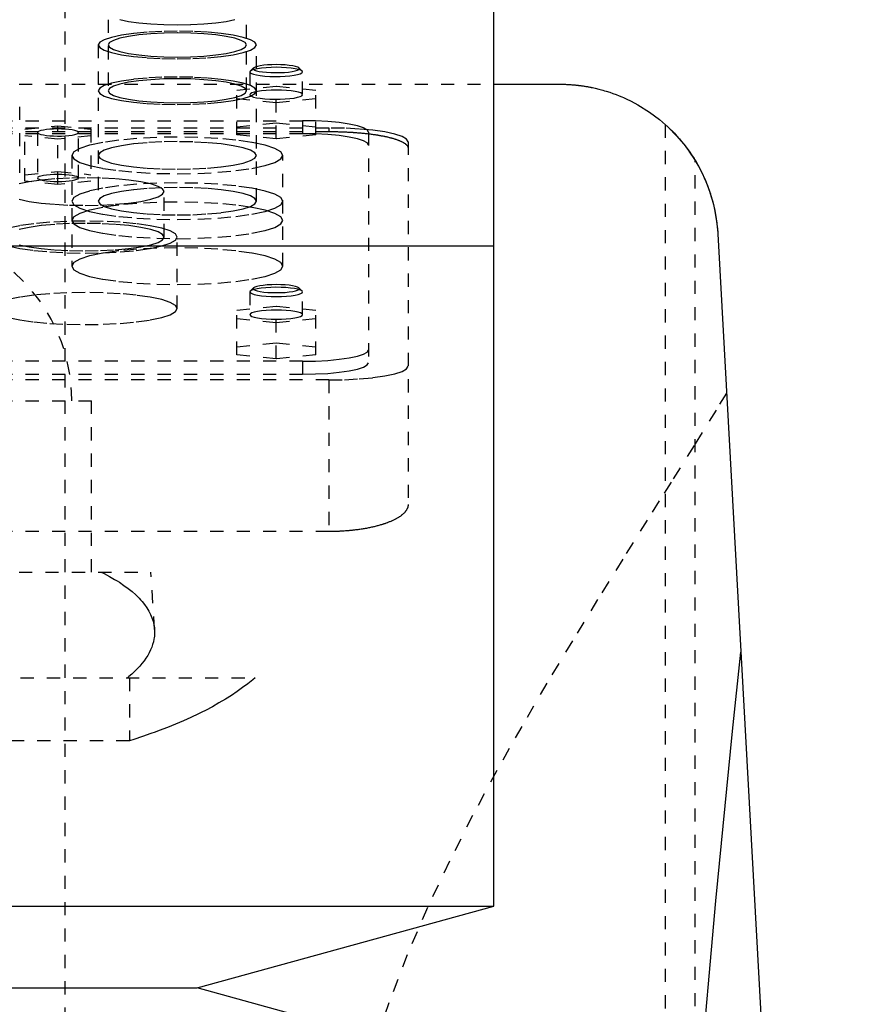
# Model space of a CAD drawing. Extents: x -120 to 120, y -1 to 900.
# Tile 8 of 9: x 9 to 72, y 702 to 776. Entities that reach past the tile are written whole.
import ezdxf

# ---------------------------------------------------------------- set-up
doc = ezdxf.new("R2010")
doc.units = 0
doc.linetypes.add('DASHED', pattern=[2, 1, -1])
doc.layers.add('AM_0', color=7, linetype='CONTINUOUS')
doc.layers.add('AM_3', color=7, linetype='DASHED')

msp = doc.modelspace()

# ---------------------------------------------------------------- linework, layer by layer
at = {"layer": 'AM_0', "color": 7, "linetype": 'CONTINUOUS'}
for p, q in [((45, 759.25), (45, 809.3)), ((45, 771.5), (50, 771.5)), ((61.982, 760.16), (72.484, 569.6)), ((-45, 759.25), (45, 759.25)), ((45, 709.2), (45, 759.25)), ((-45, 709.2), (45, 709.2)), ((22.5, 703), (45, 709.2)), ((-22.5, 703), (22.5, 703)), ((45, 696.8), (22.5, 703))]:
    msp.add_line(p, q, dxfattribs=at)
for points in [[(50, 771.5, 0), (50.04, 771.5, 0), (50.121, 771.499, 0), (50.201, 771.498, 0), (50.241, 771.498, 0), (50.281, 771.497, 0), (50.362, 771.495, 0), (50.441, 771.492, 0), (50.521, 771.489, 0), (50.6, 771.485, 0), (50.679, 771.481, 0), (50.718, 771.479, 0), (50.757, 771.476, 0), (50.835, 771.471, 0), (50.912, 771.465, 0), (50.988, 771.459, 0), (51.064, 771.453, 0), (51.139, 771.446, 0), (51.176, 771.442, 0), (51.213, 771.438, 0), (51.287, 771.431, 0), (51.359, 771.423, 0), (51.395, 771.419, 0), (51.431, 771.414, 0), (51.502, 771.406, 0), (51.572, 771.397, 0), (51.606, 771.392, 0), (51.641, 771.387, 0), (51.708, 771.378, 0), (51.775, 771.368, 0), (51.841, 771.358, 0), (51.906, 771.348, 0), (51.97, 771.337, 0), (52.001, 771.332, 0), (52.032, 771.327, 0), (52.094, 771.316, 0), (52.154, 771.305, 0), (52.213, 771.294, 0), (52.271, 771.283, 0), (52.327, 771.272, 0), (52.355, 771.267, 0), (52.383, 771.261, 0), (52.437, 771.25, 0), (52.49, 771.239, 0), (52.673, 771.198, 0), (52.973, 771.126, 0), (53.257, 771.049, 0), (53.394, 771.01, 0), (53.528, 770.97, 0), (53.786, 770.887, 0), (54.033, 770.802, 0), (54.271, 770.714, 0), (54.498, 770.625, 0), (54.716, 770.534, 0), (54.822, 770.489, 0), (54.925, 770.443, 0), (55.126, 770.35, 0), (55.319, 770.257, 0), (55.412, 770.21, 0), (55.928, 769.933, 0), (56.802, 769.386, 0), (57.568, 768.812, 0), (58.251, 768.214, 0), (58.862, 767.592, 0), (59.409, 766.948, 0), (59.661, 766.618, 0), (59.898, 766.284, 0), (60.332, 765.603, 0), (60.714, 764.905, 0), (61.044, 764.194, 0), (61.323, 763.472, 0), (61.554, 762.742, 0), (61.651, 762.374, 0), (61.735, 762.006, 0), (61.869, 761.267, 0), (61.956, 760.528, 0), (61.982, 760.16, 0)], [(58, 768.444, 0), (58.002, 768.442, 0), (58.019, 768.427, 0), (58.053, 768.397, 0), (58.077, 768.375, 0), (58.105, 768.349, 0), (58.175, 768.284, 0), (58.263, 768.202, 0), (58.366, 768.103, 0), (58.485, 767.986, 0), (58.617, 767.852, 0), (58.687, 767.779, 0), (58.759, 767.702, 0), (58.91, 767.538, 0), (59.067, 767.36, 0), (59.237, 767.16, 0), (59.419, 766.935, 0), (59.609, 766.688, 0), (59.706, 766.557, 0), (59.802, 766.422, 0), (59.993, 766.143, 0), (60.178, 765.857, 0), (60.267, 765.713, 0)], [(60.267, 765.713, 0), (60.35, 765.572, 0), (60.511, 765.289, 0), (60.665, 765.001, 0), (60.738, 764.856, 0), (60.81, 764.709, 0), (60.948, 764.414, 0), (61.077, 764.115, 0), (61.199, 763.812, 0), (61.312, 763.506, 0), (61.416, 763.197, 0), (61.465, 763.042, 0), (61.512, 762.886, 0), (61.6, 762.572, 0), (61.679, 762.255, 0), (61.75, 761.937, 0), (61.812, 761.617, 0), (61.865, 761.295, 0), (61.888, 761.134, 0), (61.909, 760.972, 0), (61.945, 760.648, 0), (61.972, 760.323, 0), (61.982, 760.16, 0)], [(59.995, 688.173, 0), (60.603, 695.589, 0), (61.836, 709.583, 0), (63.093, 722.445, 0), (63.73, 728.445, 0)]]:
    msp.add_polyline3d(points, dxfattribs=at)
at = {"layer": 'AM_3', "color": 6, "linetype": 'DASHED'}
for p, q in [((12.5, 396.5), (12.5, 858.5)), ((15.75, 780.383), (15.75, 771.001)), ((26.25, 771.001), (26.25, 780.383)), ((15, 774.474), (15, 762.63)), ((27, 762.63), (27, 774.474)), ((26.777, 772.732), (26.531, 772.493)), ((30.469, 772.493), (30.223, 772.732)), ((26.5, 772.432), (26.5, 770.709)), ((30.5, 770.709), (30.5, 772.432)), ((-45, 771.5), (45, 771.5)), ((28.5, 771.32), (25.5, 771.019)), ((28.5, 767.359), (28.5, 771.32)), ((31.5, 771.019), (28.5, 771.32)), ((25.5, 767.66), (25.5, 771.019)), ((25.5, 770.417), (28.5, 770.117)), ((28.5, 770.117), (31.5, 770.417)), ((31.5, 767.66), (31.5, 771.019)), ((9.048, 764.791), (9.048, 769.814)), ((-32.5, 768.182), (32.5, 768.182)), ((-30.5, 768.733), (30.5, 768.733)), ((9.45, 768.089), (11.95, 768.34)), ((9.45, 764.141), (9.45, 768.089)), ((11.95, 768.34), (14.45, 768.089)), ((11.95, 763.891), (11.95, 768.34)), ((14.45, 768.089), (14.45, 764.141)), ((25.5, 768.262), (28.5, 768.563)), ((28.5, 768.563), (31.5, 768.262)), ((30.5, 768.733), (30.5, 767.748)), ((32.5, 768.182), (32.5, 767.91)), ((58, 768.444), (58, 569.6)), ((-32.5, 767.91), (32.5, 767.91)), ((30.5, 767.748), (-30.5, 767.748)), ((11.95, 767.337), (9.45, 767.588)), ((10.4, 767.839), (10.4, 764.392)), ((14.45, 767.588), (11.95, 767.337)), ((13.5, 764.392), (13.5, 767.839)), ((28.5, 767.359), (25.5, 767.66)), ((31.5, 767.66), (28.5, 767.359)), ((35.5, 767.865), (35.5, 750.383)), ((38.5, 767.14), (38.5, 739.634)), ((13, 766.103), (13, 757.706)), ((29, 757.706), (29, 766.103)), ((60.267, 569.6), (60.267, 765.713)), ((9.45, 764.642), (11.95, 764.893)), ((11.95, 764.893), (14.45, 764.642)), ((11.95, 763.891), (9.45, 764.141)), ((14.45, 764.141), (11.95, 763.891)), ((20, 759.91), (20, 763.357)), ((21, 754.494), (21, 759.91)), ((26.531, 755.817), (26.5, 755.756)), ((26.5, 755.756), (26.5, 754.032)), ((26.777, 756.056), (26.531, 755.817)), ((30.469, 755.817), (30.223, 756.056)), ((30.5, 754.032), (30.5, 755.756)), ((28.5, 754.643), (25.5, 754.342)), ((28.5, 750.689), (28.5, 754.643)), ((31.5, 754.342), (28.5, 754.643)), ((25.5, 750.99), (25.5, 754.342)), ((31.5, 750.99), (31.5, 754.342)), ((25.5, 753.741), (28.5, 753.44)), ((28.5, 753.44), (31.5, 753.741)), ((25.5, 751.591), (28.5, 751.892)), ((28.5, 751.892), (31.5, 751.591)), ((28.5, 750.689), (25.5, 750.99)), ((31.5, 750.99), (28.5, 750.689)), ((30.5, 750.5), (-30.5, 750.5)), ((30.5, 750.5), (30.5, 749.515)), ((-30.5, 749.515), (30.5, 749.515)), ((32.5, 749.081), (-32.5, 749.081)), ((32.5, 749.081), (32.5, 737.586)), ((-14.5, 747.5), (14.5, 747.5)), ((14.5, 734.5), (14.5, 747.5)), ((32.5, 737.586), (-32.5, 737.586)), ((-19, 734.5), (19, 734.5)), ((19.272, 730.154), (19, 734.5)), ((-26.891, 726.5), (26.891, 726.5)), ((17.375, 726.5), (17.375, 721.733)), ((17.375, 721.733), (-17.375, 721.733))]:
    msp.add_line(p, q, dxfattribs=at)
for points in [[(16.635, 776.403), (17.288, 776.265), (18.083, 776.152), (18.991, 776.068), (19.976, 776.016), (21, 775.998), (22.024, 776.016), (23.009, 776.068), (23.917, 776.152), (24.712, 776.265), (25.365, 776.403)], [(28.5, 772.78), (28.11, 772.773), (27.735, 772.753), (27.389, 772.721), (27.086, 772.678), (26.837, 772.625), (26.652, 772.565), (26.538, 772.5), (26.5, 772.432)], [(28.5, 772.982), (28.166, 772.977), (27.845, 772.96), (27.548, 772.933), (27.285, 772.897), (27.067, 772.853), (26.902, 772.802), (26.795, 772.747), (26.751, 772.689), (26.771, 772.631), (26.855, 772.575), (26.999, 772.522)], [(26.998, 772.203), (27.29, 772.156), (27.63, 772.12), (28.004, 772.096), (28.398, 772.085), (28.796, 772.089), (29.182, 772.106), (29.541, 772.136), (29.859, 772.177), (30.123, 772.229), (30.322, 772.289), (30.45, 772.355), (30.499, 772.423), (30.47, 772.492), (30.362, 772.559), (30.18, 772.621), (29.932, 772.675), (29.627, 772.719), (29.277, 772.752), (28.896, 772.773), (28.5, 772.78)], [(26.999, 772.522), (27.206, 772.474), (27.463, 772.434), (27.762, 772.403), (28.09, 772.383), (28.434, 772.375), (28.78, 772.378), (29.116, 772.394), (29.427, 772.421), (29.702, 772.458), (29.929, 772.503), (30.101, 772.556), (30.209, 772.613), (30.25, 772.673), (30.222, 772.733), (30.126, 772.791), (29.966, 772.844), (29.749, 772.891), (29.483, 772.93), (29.177, 772.959), (28.845, 772.976), (28.5, 772.982)], [(26.5, 772.432), (26.532, 772.37), (26.629, 772.31), (26.786, 772.253), (26.998, 772.203)], [(28.5, 771.056), (28.11, 771.049), (27.735, 771.03), (27.389, 770.998), (27.086, 770.954), (26.837, 770.902), (26.652, 770.842), (26.538, 770.777), (26.5, 770.709)], [(26.998, 770.479), (27.29, 770.432), (27.63, 770.396), (28.004, 770.372), (28.398, 770.362), (28.796, 770.365), (29.182, 770.382), (29.541, 770.412), (29.859, 770.454), (30.123, 770.506), (30.322, 770.566), (30.45, 770.631), (30.499, 770.7), (30.47, 770.769), (30.362, 770.836), (30.18, 770.897), (29.932, 770.951), (29.627, 770.996), (29.277, 771.029), (28.896, 771.049), (28.5, 771.056)], [(26.5, 770.709), (26.532, 770.646), (26.629, 770.586), (26.786, 770.53), (26.998, 770.479)], [(12.501, 768.09), (12.212, 768.104), (11.913, 768.108), (11.616, 768.102), (11.332, 768.085), (11.07, 768.06), (10.841, 768.027), (10.654, 767.986), (10.515, 767.94), (10.429, 767.89), (10.4, 767.839)], [(12.501, 767.587), (12.779, 767.611), (13.024, 767.645), (13.226, 767.686), (13.376, 767.733), (13.469, 767.785), (13.5, 767.839), (13.469, 767.892), (13.376, 767.944), (13.226, 767.992), (13.024, 768.033), (12.779, 768.066), (12.501, 768.09)], [(35.5, 767.865), (35.404, 768.034), (35.119, 768.197), (34.657, 768.347), (34.036, 768.479), (33.278, 768.587), (32.413, 768.667), (31.475, 768.716), (30.5, 768.733)], [(38.5, 767.14), (38.385, 767.344), (38.043, 767.539), (37.489, 767.719), (36.743, 767.877), (35.833, 768.007), (34.796, 768.103), (33.671, 768.162), (32.5, 768.182)], [(10.4, 767.839), (10.429, 767.787), (10.515, 767.737), (10.654, 767.691), (10.841, 767.651), (11.07, 767.617), (11.332, 767.592), (11.616, 767.576), (11.913, 767.57), (12.212, 767.573), (12.501, 767.587)], [(35.5, 766.88), (35.404, 767.049), (35.119, 767.212), (34.657, 767.362), (34.036, 767.494), (33.278, 767.602), (32.413, 767.682), (31.475, 767.732), (30.5, 767.748)], [(9.011, 762.778), (9.757, 762.62), (10.667, 762.491), (11.704, 762.394), (12.829, 762.335), (14, 762.315), (15.171, 762.335), (16.296, 762.394), (17.333, 762.491), (18.243, 762.62), (18.989, 762.778), (19.543, 762.958), (19.885, 763.154), (20, 763.357), (19.885, 763.56), (19.543, 763.756), (18.989, 763.936), (18.243, 764.094), (17.333, 764.223), (16.296, 764.32), (15.171, 764.379), (14, 764.399), (12.829, 764.379), (11.704, 764.32), (10.667, 764.223), (9.757, 764.094), (9.011, 763.936)], [(8.18, 759.235), (9.05, 759.051), (10.111, 758.9), (11.321, 758.787), (12.634, 758.718), (14, 758.695), (15.366, 758.718), (16.679, 758.787), (17.889, 758.9), (18.95, 759.051), (19.82, 759.235), (20.467, 759.445), (20.865, 759.673), (21, 759.91), (20.865, 760.147), (20.467, 760.375), (19.82, 760.586), (18.95, 760.77), (17.889, 760.921), (16.679, 761.033), (15.366, 761.102), (14, 761.126), (12.634, 761.102), (11.321, 761.033), (10.111, 760.921), (9.05, 760.77), (8.18, 760.586)], [(9.011, 759.331), (9.757, 759.173), (10.667, 759.044), (11.704, 758.948), (12.829, 758.888), (14, 758.868), (15.171, 758.888), (16.296, 758.948), (17.333, 759.044), (18.243, 759.173), (18.989, 759.331), (19.543, 759.511), (19.885, 759.707), (20, 759.91), (19.885, 760.113), (19.543, 760.309), (18.989, 760.489), (18.243, 760.647), (17.333, 760.777), (16.296, 760.873), (15.171, 760.932), (14, 760.952), (12.829, 760.932), (11.704, 760.873), (10.667, 760.777), (9.757, 760.647), (9.011, 760.489)], [(26.777, 756.056), (26.75, 755.996), (26.79, 755.937), (26.895, 755.881), (27.061, 755.829), (27.282, 755.784), (27.549, 755.747), (27.853, 755.72), (28.181, 755.703), (28.521, 755.698), (28.861, 755.705), (29.187, 755.722), (29.487, 755.751), (29.749, 755.789), (29.963, 755.835), (30.122, 755.888), (30.219, 755.945), (30.25, 756.004), (30.215, 756.063), (30.114, 756.12), (29.951, 756.172), (29.734, 756.217), (29.469, 756.255), (29.167, 756.283), (28.84, 756.3), (28.5, 756.306)], [(28.5, 756.306), (28.154, 756.3), (27.821, 756.282), (27.516, 756.253), (27.249, 756.214), (27.032, 756.167), (26.872, 756.114), (26.777, 756.056)], [(8.18, 753.819), (9.05, 753.634), (10.111, 753.483), (11.321, 753.371), (12.634, 753.302), (14, 753.278), (15.366, 753.302), (16.679, 753.371), (17.889, 753.483), (18.95, 753.634), (19.82, 753.819), (20.467, 754.029), (20.865, 754.257), (21, 754.494), (20.865, 754.731), (20.467, 754.959), (19.82, 755.169), (18.95, 755.353), (17.889, 755.505), (16.679, 755.617), (15.366, 755.686), (14, 755.71), (12.634, 755.686), (11.321, 755.617), (10.111, 755.505), (9.05, 755.353), (8.18, 755.169)], [(26.5, 755.756), (26.539, 755.688), (26.653, 755.622), (26.839, 755.562), (27.089, 755.51), (27.394, 755.466), (27.741, 755.434), (28.118, 755.415), (28.51, 755.408), (28.901, 755.416), (29.277, 755.436), (29.622, 755.468), (29.925, 755.512), (30.172, 755.565), (30.354, 755.626), (30.465, 755.691), (30.5, 755.759), (30.457, 755.827), (30.339, 755.892), (30.15, 755.952), (29.897, 756.004), (29.59, 756.047), (29.24, 756.078), (28.862, 756.097), (28.47, 756.103), (28.08, 756.095), (27.705, 756.074), (27.361, 756.041), (27.062, 755.997), (26.817, 755.944), (26.638, 755.883), (26.531, 755.817)], [(28.5, 754.38), (28.11, 754.373), (27.735, 754.353), (27.389, 754.321), (27.086, 754.278), (26.837, 754.225), (26.652, 754.165), (26.538, 754.1), (26.5, 754.032), (26.538, 753.965), (26.652, 753.899), (26.837, 753.839), (27.086, 753.787), (27.389, 753.744), (27.735, 753.711), (28.11, 753.692), (28.5, 753.685), (28.89, 753.692), (29.265, 753.711), (29.611, 753.744), (29.914, 753.787), (30.163, 753.839), (30.348, 753.899), (30.462, 753.965), (30.5, 754.032)], [(30.5, 754.032), (30.462, 754.1), (30.348, 754.165), (30.163, 754.225), (29.914, 754.278), (29.611, 754.321), (29.265, 754.353), (28.89, 754.373), (28.5, 754.38)], [(30.5, 750.5), (31.475, 750.517), (32.413, 750.566), (33.278, 750.646), (34.036, 750.754), (34.657, 750.886), (35.119, 751.036), (35.404, 751.199), (35.5, 751.368)], [(30.5, 749.515), (31.475, 749.532), (32.413, 749.581), (33.278, 749.662), (34.036, 749.769), (34.657, 749.901), (35.119, 750.051), (35.404, 750.214), (35.5, 750.383)], [(32.5, 749.081), (33.671, 749.101), (34.796, 749.16), (35.833, 749.257), (36.743, 749.386), (37.489, 749.544), (38.043, 749.724), (38.385, 749.92), (38.5, 750.123)]]:
    msp.add_lwpolyline(points, dxfattribs=at)
for points in [[(15, 774.474), (15.115, 774.271), (15.457, 774.075), (16.011, 773.895), (16.757, 773.737), (17.667, 773.608), (18.704, 773.511), (19.829, 773.452), (21, 773.432), (22.171, 773.452), (23.296, 773.511), (24.333, 773.608), (25.243, 773.737), (25.989, 773.895), (26.543, 774.075), (26.885, 774.271), (27, 774.474), (26.885, 774.677), (26.543, 774.873), (25.989, 775.053), (25.243, 775.211), (24.333, 775.34), (23.296, 775.437), (22.171, 775.496), (21, 775.516), (19.829, 775.496), (18.704, 775.437), (17.667, 775.34), (16.757, 775.211), (16.011, 775.053), (15.457, 774.873), (15.115, 774.677)], [(15.75, 774.474), (15.851, 774.296), (16.15, 774.125), (16.635, 773.968), (17.288, 773.829), (18.083, 773.716), (18.991, 773.632), (19.976, 773.58), (21, 773.562), (22.024, 773.58), (23.009, 773.632), (23.917, 773.716), (24.712, 773.829), (25.365, 773.968), (25.85, 774.125), (26.149, 774.296), (26.25, 774.474), (26.149, 774.652), (25.85, 774.823), (25.365, 774.981), (24.712, 775.119), (23.917, 775.232), (23.009, 775.316), (22.024, 775.368), (21, 775.386), (19.976, 775.368), (18.991, 775.316), (18.083, 775.232), (17.288, 775.119), (16.635, 774.981), (16.15, 774.823), (15.851, 774.652)], [(15, 771.001), (15.115, 770.798), (15.457, 770.602), (16.011, 770.422), (16.757, 770.264), (17.667, 770.135), (18.704, 770.038), (19.829, 769.979), (21, 769.959), (22.171, 769.979), (23.296, 770.038), (24.333, 770.135), (25.243, 770.264), (25.989, 770.422), (26.543, 770.602), (26.885, 770.798), (27, 771.001), (26.885, 771.204), (26.543, 771.4), (25.989, 771.58), (25.243, 771.738), (24.333, 771.867), (23.296, 771.964), (22.171, 772.023), (21, 772.043), (19.829, 772.023), (18.704, 771.964), (17.667, 771.867), (16.757, 771.738), (16.011, 771.58), (15.457, 771.4), (15.115, 771.204)], [(15.75, 771.001), (15.851, 770.823), (16.15, 770.652), (16.635, 770.495), (17.288, 770.356), (18.083, 770.243), (18.991, 770.159), (19.976, 770.107), (21, 770.089), (22.024, 770.107), (23.009, 770.159), (23.917, 770.243), (24.712, 770.356), (25.365, 770.495), (25.85, 770.652), (26.149, 770.823), (26.25, 771.001), (26.149, 771.179), (25.85, 771.35), (25.365, 771.508), (24.712, 771.646), (23.917, 771.759), (23.009, 771.843), (22.024, 771.895), (21, 771.913), (19.976, 771.895), (18.991, 771.843), (18.083, 771.759), (17.288, 771.646), (16.635, 771.508), (16.15, 771.35), (15.851, 771.179)], [(13, 766.103), (13.154, 765.832), (13.609, 765.572), (14.348, 765.331), (15.343, 765.121), (16.555, 764.948), (17.939, 764.82), (19.439, 764.741), (21, 764.714), (22.561, 764.741), (24.061, 764.82), (25.445, 764.948), (26.657, 765.121), (27.652, 765.331), (28.391, 765.572), (28.846, 765.832), (29, 766.103), (28.846, 766.374), (28.391, 766.635), (27.652, 766.875), (26.657, 767.085), (25.445, 767.258), (24.061, 767.387), (22.561, 767.466), (21, 767.492), (19.439, 767.466), (17.939, 767.387), (16.555, 767.258), (15.343, 767.085), (14.348, 766.875), (13.609, 766.635), (13.154, 766.374)], [(15, 766.103), (15.115, 765.9), (15.457, 765.704), (16.011, 765.524), (16.757, 765.366), (17.667, 765.237), (18.704, 765.141), (19.829, 765.081), (21, 765.061), (22.171, 765.081), (23.296, 765.141), (24.333, 765.237), (25.243, 765.366), (25.989, 765.524), (26.543, 765.704), (26.885, 765.9), (27, 766.103), (26.885, 766.306), (26.543, 766.502), (25.989, 766.682), (25.243, 766.84), (24.333, 766.969), (23.296, 767.066), (22.171, 767.125), (21, 767.145), (19.829, 767.125), (18.704, 767.066), (17.667, 766.969), (16.757, 766.84), (16.011, 766.682), (15.457, 766.502), (15.115, 766.306)], [(13.5, 764.392), (13.47, 764.444), (13.382, 764.495), (13.239, 764.541), (13.046, 764.582), (12.811, 764.616), (12.543, 764.641), (12.252, 764.656), (11.95, 764.661), (11.648, 764.656), (11.357, 764.641), (11.089, 764.616), (10.854, 764.582), (10.661, 764.541), (10.518, 764.495), (10.43, 764.444), (10.4, 764.392), (10.43, 764.339), (10.518, 764.289), (10.661, 764.242), (10.854, 764.202), (11.089, 764.168), (11.357, 764.143), (11.648, 764.128), (11.95, 764.123), (12.252, 764.128), (12.543, 764.143), (12.811, 764.168), (13.046, 764.202), (13.239, 764.242), (13.382, 764.289), (13.47, 764.339)], [(13, 762.63), (13.154, 762.359), (13.609, 762.099), (14.348, 761.858), (15.343, 761.648), (16.555, 761.475), (17.939, 761.347), (19.439, 761.268), (21, 761.241), (22.561, 761.268), (24.061, 761.347), (25.445, 761.475), (26.657, 761.648), (27.652, 761.858), (28.391, 762.099), (28.846, 762.359), (29, 762.63), (28.846, 762.901), (28.391, 763.162), (27.652, 763.402), (26.657, 763.613), (25.445, 763.785), (24.061, 763.914), (22.561, 763.993), (21, 764.019), (19.439, 763.993), (17.939, 763.914), (16.555, 763.785), (15.343, 763.613), (14.348, 763.402), (13.609, 763.162), (13.154, 762.901)], [(15, 762.63), (15.115, 762.427), (15.457, 762.231), (16.011, 762.051), (16.757, 761.893), (17.667, 761.764), (18.704, 761.668), (19.829, 761.608), (21, 761.588), (22.171, 761.608), (23.296, 761.668), (24.333, 761.764), (25.243, 761.893), (25.989, 762.051), (26.543, 762.231), (26.885, 762.427), (27, 762.63), (26.885, 762.833), (26.543, 763.029), (25.989, 763.209), (25.243, 763.367), (24.333, 763.496), (23.296, 763.593), (22.171, 763.652), (21, 763.672), (19.829, 763.652), (18.704, 763.593), (17.667, 763.496), (16.757, 763.367), (16.011, 763.209), (15.457, 763.029), (15.115, 762.833)], [(13, 761.179), (13.154, 760.908), (13.609, 760.648), (14.348, 760.408), (15.343, 760.197), (16.555, 760.024), (17.939, 759.896), (19.439, 759.817), (21, 759.79), (22.561, 759.817), (24.061, 759.896), (25.445, 760.024), (26.657, 760.197), (27.652, 760.408), (28.391, 760.648), (28.846, 760.908), (29, 761.179), (28.846, 761.45), (28.391, 761.711), (27.652, 761.951), (26.657, 762.162), (25.445, 762.334), (24.061, 762.463), (22.561, 762.542), (21, 762.568), (19.439, 762.542), (17.939, 762.463), (16.555, 762.334), (15.343, 762.162), (14.348, 761.951), (13.609, 761.711), (13.154, 761.45)], [(13, 757.706), (13.154, 757.435), (13.609, 757.175), (14.348, 756.935), (15.343, 756.724), (16.555, 756.551), (17.939, 756.423), (19.439, 756.344), (21, 756.317), (22.561, 756.344), (24.061, 756.423), (25.445, 756.551), (26.657, 756.724), (27.652, 756.935), (28.391, 757.175), (28.846, 757.435), (29, 757.706), (28.846, 757.977), (28.391, 758.238), (27.652, 758.478), (26.657, 758.689), (25.445, 758.861), (24.061, 758.99), (22.561, 759.069), (21, 759.096), (19.439, 759.069), (17.939, 758.99), (16.555, 758.861), (15.343, 758.689), (14.348, 758.478), (13.609, 758.238), (13.154, 757.977)]]:
    msp.add_lwpolyline(points, close=True, dxfattribs=at)
for points in [[(32.5, 767.91, 0), (32.542, 767.91, 0), (32.626, 767.909, 0), (32.711, 767.909, 0), (32.753, 767.909, 0), (32.795, 767.908, 0), (32.881, 767.907, 0), (32.966, 767.906, 0), (33.052, 767.904, 0), (33.137, 767.903, 0), (33.223, 767.901, 0), (33.266, 767.9, 0), (33.309, 767.898, 0), (33.396, 767.896, 0), (33.482, 767.893, 0), (33.568, 767.89, 0), (33.654, 767.887, 0), (33.74, 767.883, 0), (33.783, 767.881, 0), (33.826, 767.879, 0), (33.912, 767.875, 0), (33.998, 767.87, 0), (34.041, 767.868, 0), (34.083, 767.866, 0), (34.168, 767.861, 0), (34.253, 767.855, 0), (34.296, 767.853, 0), (34.338, 767.85, 0), (34.422, 767.844, 0), (34.506, 767.838, 0), (34.59, 767.832, 0), (34.673, 767.825, 0), (34.756, 767.818, 0), (34.797, 767.815, 0), (34.838, 767.811, 0), (34.919, 767.804, 0), (35.001, 767.796, 0), (35.081, 767.789, 0), (35.161, 767.781, 0), (35.24, 767.772, 0), (35.28, 767.768, 0), (35.319, 767.764, 0), (35.397, 767.755, 0), (35.474, 767.746, 0), (35.551, 767.737, 0), (35.626, 767.727, 0), (35.701, 767.717, 0), (35.738, 767.713, 0), (35.775, 767.708, 0), (35.849, 767.697, 0), (35.921, 767.687, 0), (35.992, 767.677, 0), (36.063, 767.666, 0), (36.133, 767.655, 0), (36.167, 767.65, 0), (36.201, 767.644, 0), (36.269, 767.633, 0), (36.336, 767.621, 0), (36.401, 767.61, 0), (36.466, 767.598, 0), (36.529, 767.586, 0), (36.561, 767.58, 0), (36.592, 767.574, 0), (36.653, 767.562, 0), (36.714, 767.55, 0), (36.743, 767.544, 0), (36.773, 767.537, 0), (36.832, 767.525, 0), (36.89, 767.512, 0), (36.918, 767.505, 0), (36.947, 767.499, 0), (37.004, 767.485, 0), (37.06, 767.472, 0), (37.115, 767.458, 0), (37.17, 767.444, 0), (37.224, 767.43, 0), (37.25, 767.423, 0), (37.277, 767.415, 0), (37.329, 767.401, 0), (37.38, 767.386, 0), (37.43, 767.371, 0), (37.48, 767.356, 0), (37.528, 767.34, 0), (37.552, 767.332, 0), (37.576, 767.325, 0), (37.622, 767.309, 0), (37.668, 767.293, 0), (37.712, 767.277, 0), (37.755, 767.26, 0), (37.797, 767.244, 0), (37.818, 767.236, 0), (37.839, 767.227, 0), (37.878, 767.211, 0), (37.917, 767.194, 0), (37.955, 767.177, 0), (37.991, 767.16, 0), (38.026, 767.142, 0), (38.044, 767.134, 0), (38.06, 767.125, 0), (38.093, 767.107, 0), (38.125, 767.09, 0), (38.155, 767.072, 0), (38.184, 767.054, 0), (38.212, 767.036, 0), (38.225, 767.027, 0), (38.238, 767.018, 0), (38.264, 767, 0), (38.288, 766.982, 0), (38.299, 766.973, 0), (38.31, 766.964, 0), (38.332, 766.946, 0), (38.352, 766.928, 0), (38.361, 766.919, 0), (38.371, 766.909, 0), (38.388, 766.891, 0), (38.404, 766.873, 0), (38.419, 766.854, 0), (38.433, 766.836, 0), (38.445, 766.818, 0), (38.451, 766.808, 0), (38.456, 766.799, 0), (38.466, 766.781, 0), (38.475, 766.762, 0), (38.482, 766.744, 0), (38.488, 766.726, 0), (38.493, 766.708, 0), (38.495, 766.699, 0), (38.496, 766.689, 0), (38.499, 766.671, 0), (38.5, 766.653, 0), (38.5, 766.644, 0)], [(62.647, 748.09, 0), (61.845, 746.794, 0), (60.178, 744.119, 0), (58.435, 741.339, 0), (57.538, 739.912, 0), (56.627, 738.461, 0), (54.769, 735.491, 0), (52.872, 732.435, 0), (50.953, 729.298, 0), (49.027, 726.088, 0), (47.112, 722.808, 0), (46.165, 721.143, 0), (45.227, 719.464, 0), (43.392, 716.06, 0), (41.63, 712.599, 0), (39.965, 709.079, 0), (38.423, 705.5, 0), (37.036, 701.859, 0), (36.41, 700.014, 0)], [(38.5, 739.634, 0), (38.5, 739.62, 0), (38.499, 739.592, 0), (38.496, 739.563, 0), (38.495, 739.549, 0), (38.493, 739.535, 0), (38.488, 739.506, 0), (38.482, 739.478, 0), (38.475, 739.449, 0), (38.467, 739.42, 0), (38.457, 739.391, 0), (38.452, 739.377, 0), (38.446, 739.362, 0), (38.434, 739.333, 0), (38.42, 739.304, 0), (38.405, 739.275, 0), (38.389, 739.246, 0), (38.372, 739.217, 0), (38.363, 739.203, 0), (38.354, 739.188, 0), (38.334, 739.159, 0), (38.313, 739.13, 0), (38.301, 739.116, 0), (38.29, 739.101, 0), (38.266, 739.073, 0), (38.241, 739.044, 0), (38.228, 739.03, 0), (38.215, 739.015, 0), (38.188, 738.987, 0), (38.159, 738.958, 0), (38.129, 738.93, 0), (38.098, 738.902, 0), (38.065, 738.874, 0), (38.048, 738.86, 0), (38.032, 738.846, 0), (37.997, 738.818, 0), (37.961, 738.791, 0), (37.923, 738.764, 0), (37.885, 738.736, 0), (37.845, 738.709, 0), (37.825, 738.696, 0), (37.805, 738.683, 0), (37.763, 738.656, 0), (37.72, 738.63, 0), (37.676, 738.604, 0), (37.631, 738.578, 0), (37.584, 738.552, 0), (37.561, 738.54, 0), (37.537, 738.527, 0), (37.489, 738.502, 0), (37.44, 738.477, 0), (37.39, 738.453, 0), (37.339, 738.429, 0), (37.287, 738.405, 0), (37.261, 738.393, 0), (37.234, 738.381, 0), (37.181, 738.358, 0), (37.126, 738.335, 0), (37.071, 738.313, 0), (37.015, 738.291, 0), (36.959, 738.269, 0), (36.93, 738.258, 0), (36.902, 738.247, 0), (36.844, 738.226, 0), (36.785, 738.205, 0), (36.756, 738.195, 0), (36.726, 738.185, 0), (36.666, 738.165, 0), (36.605, 738.145, 0), (36.574, 738.135, 0), (36.543, 738.125, 0), (36.479, 738.106, 0), (36.415, 738.086, 0), (36.349, 738.067, 0), (36.283, 738.048, 0), (36.215, 738.03, 0), (36.181, 738.021, 0), (36.147, 738.012, 0), (36.077, 737.994, 0), (36.007, 737.976, 0), (35.935, 737.958, 0), (35.863, 737.941, 0), (35.79, 737.925, 0), (35.753, 737.916, 0), (35.716, 737.908, 0), (35.641, 737.892, 0), (35.565, 737.876, 0), (35.488, 737.861, 0), (35.411, 737.846, 0), (35.333, 737.831, 0), (35.294, 737.824, 0), (35.254, 737.817, 0), (35.175, 737.803, 0), (35.094, 737.79, 0), (35.014, 737.776, 0), (34.932, 737.764, 0), (34.851, 737.752, 0), (34.809, 737.746, 0), (34.768, 737.74, 0), (34.685, 737.728, 0), (34.602, 737.717, 0), (34.518, 737.707, 0), (34.434, 737.697, 0), (34.349, 737.687, 0), (34.306, 737.682, 0), (34.264, 737.678, 0), (34.178, 737.669, 0), (34.093, 737.66, 0), (34.05, 737.656, 0), (34.007, 737.653, 0), (33.921, 737.645, 0), (33.834, 737.638, 0), (33.791, 737.635, 0), (33.748, 737.631, 0), (33.661, 737.625, 0), (33.575, 737.62, 0), (33.488, 737.614, 0), (33.401, 737.61, 0), (33.315, 737.605, 0), (33.271, 737.603, 0), (33.228, 737.601, 0), (33.142, 737.598, 0), (33.055, 737.595, 0), (32.969, 737.593, 0), (32.883, 737.59, 0), (32.797, 737.589, 0), (32.755, 737.588, 0), (32.712, 737.587, 0), (32.627, 737.587, 0), (32.542, 737.586, 0), (32.5, 737.586, 0)], [(15.238, 734.5, 0), (15.449, 734.396, 0), (15.856, 734.183, 0), (16.244, 733.964, 0), (16.429, 733.852, 0), (16.61, 733.739, 0), (16.954, 733.508, 0), (17.275, 733.273, 0), (17.573, 733.034, 0), (17.847, 732.791, 0), (18.096, 732.544, 0), (18.212, 732.421, 0), (18.322, 732.296, 0), (18.522, 732.046, 0), (18.698, 731.795, 0), (18.849, 731.543, 0), (18.977, 731.292, 0), (19.08, 731.043, 0), (19.124, 730.918, 0), (19.162, 730.794, 0), (19.222, 730.541, 0), (19.261, 730.284, 0), (19.272, 730.154, 0)], [(19.272, 730.154, 0), (19.276, 730.053, 0), (19.275, 729.85, 0), (19.26, 729.646, 0), (19.247, 729.543, 0), (19.231, 729.44, 0), (19.187, 729.234, 0), (19.129, 729.027, 0), (19.057, 728.819, 0), (18.97, 728.612, 0), (18.868, 728.404, 0), (18.812, 728.301, 0), (18.752, 728.198, 0), (18.622, 727.992, 0), (18.478, 727.787, 0), (18.32, 727.583, 0), (18.148, 727.381, 0), (17.963, 727.181, 0), (17.865, 727.082, 0), (17.764, 726.984, 0), (17.553, 726.788, 0), (17.33, 726.595, 0), (17.213, 726.5, 0)], [(26.891, 726.5, 0), (26.716, 726.351, 0), (26.347, 726.054, 0), (25.954, 725.758, 0), (25.75, 725.61, 0), (25.539, 725.463, 0), (25.101, 725.17, 0), (24.642, 724.88, 0), (24.16, 724.594, 0), (23.658, 724.312, 0), (23.136, 724.035, 0), (22.868, 723.898, 0), (22.594, 723.762, 0), (22.035, 723.496, 0), (21.457, 723.236, 0), (20.864, 722.983, 0), (20.256, 722.737, 0), (19.635, 722.499, 0), (19.319, 722.384, 0), (19.001, 722.27, 0), (18.357, 722.048, 0), (17.704, 721.836, 0), (17.375, 721.733, 0)]]:
    msp.add_polyline3d(points, dxfattribs=at)
msp.add_arc((0, 747.5), 13, 0, 180, dxfattribs=at)

doc.saveas('drawing.dxf')
